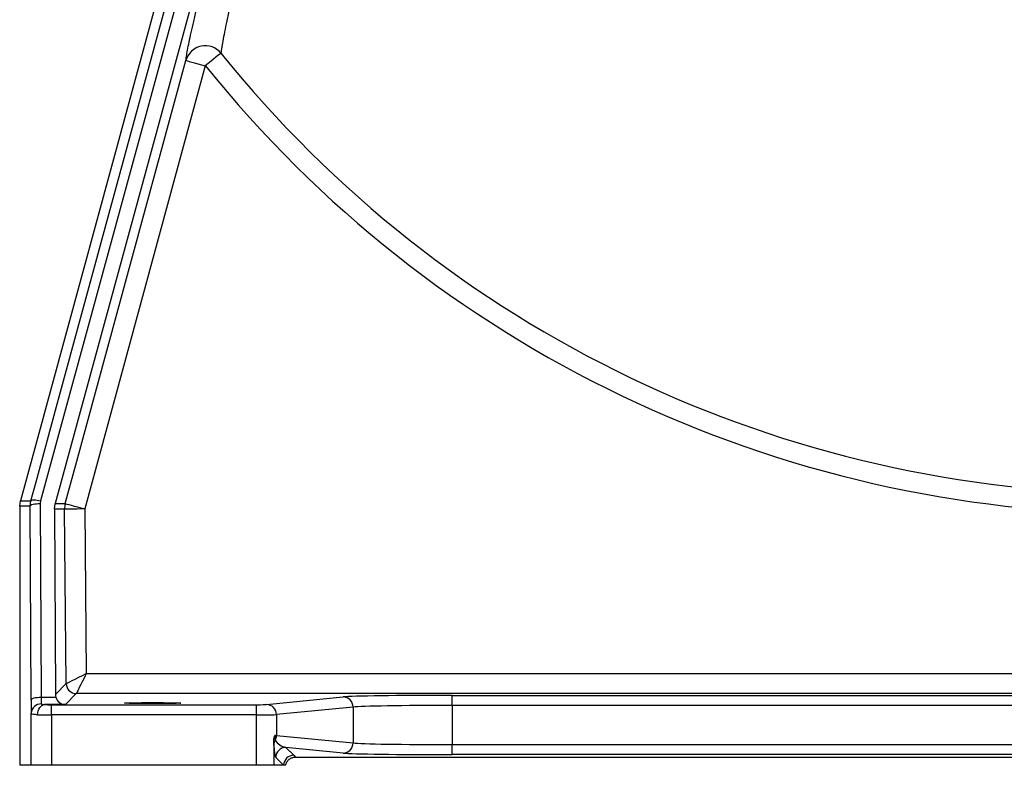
# Model space of a CAD drawing. Header units: millimetres. Extents: x 1566 to 6379, y 1263 to 6912.
# Tile 1 of 11: x 1784 to 2761, y 1373 to 2113. Entities that reach past the tile are written whole.
import ezdxf

# ---------------------------------------------------------------- set-up
doc = ezdxf.new("R2010")
doc.units = ezdxf.units.MM
doc.header["$LTSCALE"] = 2

msp = doc.modelspace()

# ---------------------------------------------------------------- linework, layer by layer
at = {"color": 7, "linetype": 'Continuous', "lineweight": 25}
for p, q in [((2021.11, 2430.59), (1804.55, 1635.24)), ((2027.65, 2398.01), (1819.1, 1632.4)), ((1923.51, 2145.68), (1784.48, 1635.28)), ((1967.96, 2067.02), (1848.31, 1627.14)), ((1783.78, 1630.02), (1784.48, 1635.28)), ((1794.2, 1629.98), (1794.91, 1635.32)), ((1804.55, 1635.24), (1804.2, 1632.57)), ((1804.2, 1632.57), (1805.1, 1440.33)), ((1818.4, 1627.04), (1819.1, 1632.4)), ((1783.78, 1630.02), (1783.78, 1372.7)), ((1794.2, 1629.98), (1783.78, 1630.02)), ((1795.1, 1437.74), (1794.2, 1629.98)), ((1818.4, 1627.04), (1819.25, 1443)), ((1828.32, 1626.95), (1818.4, 1627.04)), ((1829.93, 1453.78), (1828.32, 1626.95)), ((1848.31, 1627.14), (1849.84, 1463.87)), ((1849.84, 1463.87), (2943.25, 1463.87)), ((1819.25, 1443), (1829.93, 1453.78)), ((1805.1, 1440.33), (1819.63, 1440.33)), ((1839.93, 1443.88), (1829.07, 1432.92)), ((2956.25, 1443.88), (1839.93, 1443.88)), ((2028.72, 1433.01), (2104.68, 1440.54)), ((2213.01, 1442.12), (2798.29, 1442.12)), ((2213.01, 1432.12), (2213.01, 1442.12)), ((1829.07, 1432.92), (1808.44, 1432.92)), ((1815.3, 1422.87), (1815.3, 1432.87)), ((1815.3, 1432.87), (2018.87, 1432.87)), ((2018.87, 1422.87), (2018.87, 1432.87)), ((2114.53, 1430.54), (2038.56, 1423.02)), ((2114.53, 1430.54), (2114.53, 1394.86)), ((2213.01, 1432.12), (2213.01, 1393.27)), ((2798.29, 1432.12), (2213.01, 1432.12)), ((1795.31, 1372.7), (1795.31, 1424.35)), ((1815.3, 1422.87), (1815.3, 1372.7)), ((2018.87, 1422.87), (1815.3, 1422.87)), ((2018.87, 1372.7), (2018.87, 1422.87)), ((2038.56, 1423.02), (2038.56, 1402.38)), ((2038.56, 1402.38), (2114.53, 1394.86)), ((2035.81, 1396.25), (2035.81, 1372.7)), ((2104.68, 1384.86), (2047.86, 1390.49)), ((2047.86, 1390.49), (2055.65, 1382.7)), ((2213.01, 1383.28), (2213.01, 1393.27)), ((2213.01, 1393.27), (2798.29, 1393.27)), ((2045.65, 1372.7), (2037.86, 1380.49)), ((2057.34, 1380.83), (2953.96, 1380.83)), ((2798.29, 1383.28), (2213.01, 1383.28)), ((1795.31, 1372.7), (1783.78, 1372.7)), ((1815.3, 1372.7), (1795.31, 1372.7)), ((2018.87, 1372.7), (1815.3, 1372.7)), ((2035.81, 1372.7), (2018.87, 1372.7)), ((2045.65, 1372.7), (2035.81, 1372.7)), ((2047.52, 1372.7), (2045.65, 1372.7))]:
    msp.add_line(p, q, dxfattribs=at)
at = {"color": 7, "linetype": 'Continuous', "lineweight": 25, "flags": 128}
for points in [[(1794.91, 1635.32), (1800, 1654), (1820.35, 1728.74), (1901.75, 2027.68), (2011.48, 2430.7)], [(1829.02, 1632.39), (1839.52, 1670.98), (1881.52, 1825.37), (1948.67, 2072.27)], [(1948.67, 2072.27), (1949.11, 2072.15), (1950.25, 2071.83), (1952.06, 2071.34), (1954.46, 2070.69), (1957.37, 2069.9), (1960.67, 2069), (1964.25, 2068.03), (1967.96, 2067.02)], [(1983.49, 2079.5), (1982.97, 2079.08), (1981.94, 2078.25), (1980.43, 2077.04), (1978.49, 2075.48), (1976.19, 2073.63), (1973.61, 2071.56), (1970.84, 2069.33), (1967.96, 2067.02)], [(1784.48, 1635.28), (1785.18, 1635.28), (1787.98, 1635.29), (1790.78, 1635.3), (1794.91, 1635.32)], [(1794.2, 1629.98), (1794.42, 1630.48), (1795.01, 1630.96), (1795.94, 1631.4), (1797.19, 1631.8), (1798.7, 1632.12), (1800.41, 1632.36), (1802.27, 1632.51), (1804.2, 1632.57)], [(1794.91, 1635.32), (1795.23, 1635.71), (1795.87, 1636), (1796.81, 1636.17), (1798.01, 1636.22), (1799.44, 1636.15), (1801.04, 1635.95), (1802.76, 1635.65), (1804.55, 1635.24)], [(1819.1, 1632.4), (1819.8, 1632.39), (1822.6, 1632.39), (1825.4, 1632.39), (1829.02, 1632.39)], [(1829.02, 1632.39), (1829.44, 1632.27), (1830.58, 1631.96), (1832.38, 1631.47), (1834.78, 1630.82), (1837.69, 1630.03), (1841, 1629.13), (1844.59, 1628.15), (1848.31, 1627.14)], [(1848.31, 1627.14), (1844.45, 1627.1), (1840.74, 1627.07), (1837.31, 1627.03), (1834.29, 1627.01), (1831.81, 1626.98), (1829.94, 1626.96), (1828.76, 1626.95), (1828.32, 1626.95)], [(1829.93, 1453.78), (1830.37, 1454.01), (1831.55, 1454.6), (1833.41, 1455.54), (1835.88, 1456.8), (1838.88, 1458.32), (1842.3, 1460.05), (1846, 1461.93), (1849.84, 1463.87)], [(1849.84, 1463.87), (1847.92, 1460.01), (1846.08, 1456.3), (1844.39, 1452.87), (1842.89, 1449.86), (1841.66, 1447.37), (1840.73, 1445.5), (1840.15, 1444.32), (1839.93, 1443.88)], [(1795.1, 1437.74), (1795.32, 1438.24), (1795.91, 1438.72), (1796.84, 1439.17), (1798.09, 1439.56), (1799.6, 1439.88), (1801.31, 1440.12), (1803.17, 1440.27), (1805.1, 1440.33)], [(1801.57, 1422.92), (1801.72, 1424.86), (1802.12, 1426.72), (1802.76, 1428.44), (1803.61, 1429.95), (1804.65, 1431.19), (1805.83, 1432.12), (1807.11, 1432.7), (1808.44, 1432.92)]]:
    msp.add_lwpolyline(points, dxfattribs=at)
at = {"color": 7, "linetype": 'Continuous', "lineweight": 25}
for centre, radius, start, end in [((1967.96, 2066.85), 20.03, 39.16223, 164.30995), ((2895.65, 2812.7), 1170.31, 218.79258, 270), ((2895.65, 2812.7), 1190.23, 218.79258, 270), ((1848.31, 1627.14), 20, 164.78137, 180.53548), ((1839.93, 1453.88), 10, 180.55679, 269.97821), ((2104.57, 1430.58), 9.96, 359.77424, 89.35749), ((1805.03, 1423.9), 9.73, 88.38583, 177.35609), ((2028.6, 1423.06), 9.96, 359.77114, 89.36059), ((2045.23, 1392.62), 9.31, 148.18392, 179.60913), ((2028.43, 1402.41), 10.14, 331.26018, 359.8422), ((2047.86, 1380.49), 10, 90.01996, 179.97936), ((2104.57, 1394.82), 9.96, 270.64251, 0.22576), ((2055.65, 1372.7), 10, 90.02055, 179.98014)]:
    msp.add_arc(centre, radius, start, end, dxfattribs=at)
for centre, major_axis, ratio, start_param, end_param in [((1795.44, 1442.92), (0, 20), 0.017455, 1.832558, 2.760226), ((1805.44, 1442.92), (0, 10), 0.03491, 1.832558, 2.760226), ((1829.25, 1443.1), (3.98, 9.24), 0.993208, 1.985096, 2.254673), ((1829.07, 1442.92), (-3.86, 9.26), 0.975732, 1.446165, 2.737746), ((2213.01, 1440.2), (110, 0), 0.017455, 1.570796, 2.96706), ((1815.3, 1433.05), (10, 0), 0.017455, 3.955428, 4.712389), ((2018.87, 1433.05), (10, 0), 0.017455, 4.712389, 6.108652), ((2213.01, 1430.2), (100, 0), 0.019201, 1.570796, 2.96706), ((1815.3, 1423.05), (20, 0), 0.008728, 3.955428, 4.712389), ((2018.87, 1423.05), (20, 0), 0.008728, 4.712389, 6.108652), ((2018.87, 1402.35), (20, 0), 0.008728, 0.174533, 0.458553), ((2047.87, 1400.49), (11.32, -5.55), 0.760074, 4.006734, 5.06842), ((2037.87, 1400.49), (-0.24, 20.12), 0.110233, 1.967447, 3.029133), ((2213.01, 1395.19), (100, 0), 0.019201, 3.316126, 4.712389), ((2213.01, 1385.2), (110, 0), 0.017455, 3.316126, 4.712389)]:
    msp.add_ellipse(centre, major_axis=major_axis, ratio=ratio, start_param=start_param, end_param=end_param, dxfattribs=at)
msp.add_ellipse((1915.65, 1434.44), major_axis=(28, 0), ratio=0.017455, dxfattribs=at)
for points, knots in [([(2063.8, 2433.2), (2061.12, 2421.93), (2055.75, 2399.38), (2047.88, 2366.23), (2040.77, 2336.18), (2034.41, 2309.24), (2028.78, 2285.29), (2023.33, 2262.03), (2018.08, 2239.54), (2013.06, 2217.93), (2008.31, 2197.3), (2003.86, 2177.83), (1999.76, 2159.69), (1996.03, 2142.98), (1992.73, 2127.88), (1989.87, 2114.46), (1987.48, 2102.86), (1985.61, 2093.21), (1984.44, 2086.56), (1983.76, 2082.11), (1983.58, 2080.37), (1983.49, 2079.5)], [0, 0, 0, 0, 0.066862, 0.133762, 0.200605, 0.252372, 0.304208, 0.35603, 0.407778, 0.459913, 0.512215, 0.564551, 0.616808, 0.668905, 0.721359, 0.774046, 0.826793, 0.879444, 0.931867, 0.965933, 1, 1, 1, 1]), ([(1948.67, 2072.27), (1948.83, 2073.56), (1949.15, 2076.14), (1950.27, 2082.35), (1951.83, 2090.15), (1953.86, 2099.66), (1956.32, 2110.75), (1959.22, 2123.4), (1962.52, 2137.49), (1966.2, 2152.91), (1970.21, 2169.55), (1975.03, 2189.31), (1980.77, 2212.58), (1987.49, 2239.63), (1994.62, 2268.08), (2002.25, 2298.31), (2010.34, 2330.24), (2018.86, 2363.66), (2024.72, 2386.56), (2027.65, 2398.01)], [0, 0, 0, 0, 0.051063, 0.102314, 0.153638, 0.204907, 0.255986, 0.306871, 0.357905, 0.409005, 0.460069, 0.510979, 0.579, 0.647195, 0.715424, 0.783491, 0.855628, 0.92784, 1, 1, 1, 1]), ([(1805.31, 1433.64), (1805.35, 1433.52), (1805.44, 1433.3), (1806.06, 1433.06), (1807.08, 1432.94), (1807.99, 1432.93), (1808.44, 1432.92)], [0, 0, 0, 0, 0.193445, 0.386092, 0.702021, 1, 1, 1, 1]), ([(1801.57, 1422.92), (1800.11, 1422.96), (1797.2, 1423.04), (1795.55, 1423.61), (1795.36, 1424.18), (1795.31, 1424.35)], [0, 0, 0, 0, 0.413458, 0.827067, 1, 1, 1, 1]), ([(2035.81, 1396.25), (2035.87, 1397.49), (2035.98, 1399.69), (2036.53, 1401.67), (2036.8, 1402.42), (2036.8, 1402.43)], [0, 0, 0, 0, 0.5609766, 0.9957147, 1, 1, 1, 1]), ([(2036.8, 1402.43), (2036.81, 1402.03), (2036.82, 1401.22), (2036.91, 1399.98), (2037.07, 1398.66), (2037.22, 1397.9), (2037.3, 1397.61), (2037.32, 1397.54)], [0, 0, 0, 0, 0.151779, 0.302904, 0.532776, 0.888717, 1, 1, 1, 1]), ([(2035.92, 1392.69), (2035.89, 1393.2), (2035.85, 1394.02), (2035.82, 1395.64), (2035.81, 1396.25)], [0, 0, 0, 0, 0.620561, 1, 1, 1, 1]), ([(2047.52, 1372.7), (2047.88, 1373.89), (2048.57, 1376.16), (2050.99, 1378.77), (2053.97, 1380.5), (2056.22, 1380.72), (2057.34, 1380.83)], [0, 0, 0, 0, 0.267918, 0.511927, 0.755964, 1, 1, 1, 1]), ([(2055.65, 1382.7), (2055.77, 1382.58), (2056.38, 1381.96), (2056.91, 1381.34), (2057.34, 1380.83)], [0, 0, 0, 0, 0.186841, 1, 1, 1, 1])]:
    msp.add_open_spline(points, degree=3, knots=knots, dxfattribs=at)

doc.saveas('drawing.dxf')
